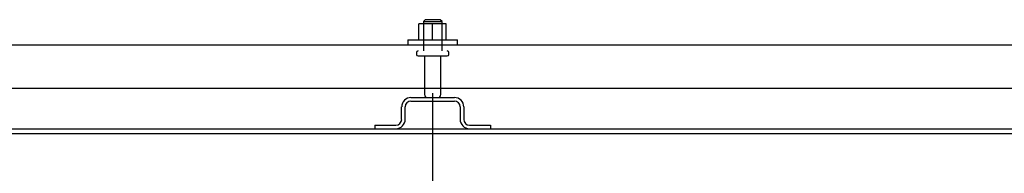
# Model space of a CAD drawing. Header units: inches. Extents: x 27 to 385, y 15 to 256.
# Tile 3 of 28: x 119.07 to 138.9, y 47.26 to 50.34. Entities that reach past the tile are written whole.
import ezdxf
from ezdxf.lldxf.tags import DXFTag

# ---------------------------------------------------------------- set-up
doc = ezdxf.new("R2010")
doc.units = ezdxf.units.IN
doc.header["$MEASUREMENT"] = 0
for name, color, linetype in [('COM43132', 7, 'Continuous'), ('COM55702-58', 7, 'Continuous'), ('COM71155-15', 7, 'Continuous'), ('COM71156-5', 7, 'Continuous'), ('Default', 7, 'Continuous'), ('NTS166105', 7, 'Continuous'), ('STD26094', 7, 'Continuous'), ('WAF25059', 7, 'Continuous')]:
    doc.layers.add(name, color=color, linetype=linetype)
doc.styles.add('SEACAD_Times_New_Roman', font='times.ttf')
tags = doc.linetypes.add('HIDDEN2', pattern=[0.1875, 0.125, -0.0625]).pattern_tags.tags
tags[6:7] = [DXFTag(74, 4), DXFTag(75, 0), DXFTag(340, '0'), DXFTag(46, 0.0), DXFTag(50, 0.0), DXFTag(44, 0.0), DXFTag(45, 0.0)]
tags[4:5] = [DXFTag(74, 4), DXFTag(75, 0), DXFTag(340, '0'), DXFTag(46, 0.0), DXFTag(50, 0.0), DXFTag(44, 0.0), DXFTag(45, 0.0)]
doc.dimstyles.new('HAMMOND_(STH_-_300x200)', dxfattribs={"dimtxt": 1.5, "dimasz": 1.875, "dimexe": 0.75, "dimexo": 0.75, "dimgap": 0.375, "dimtad": 0, "dimtih": 1, "dimtoh": 1, "dimzin": 0, "dimdsep": 46, "dimtxsty": 'SEACAD_Times_New_Roman', "dimblk1": '_SE_FILLED', "dimblk2": '_SE_FILLED', "dimsah": 1, "dimcen": 0.75, "dimadec": 0, "dimazin": 0, "dimtfac": 0.8, "dimtofl": 0, "dimtmove": 0, "dimatfit": 3, "dimfxl": 0, "dimtolj": 1, "dimtzin": 0, "dimarcsym": 0})

# ---------------------------------------------------------------- blocks, each defined once
blk = doc.blocks.new('SE1')
at = {"layer": 'COM43132', "color": 7, "linetype": 'HIDDEN2'}
for p, q in [((79.476, 33.176), (122.976, 33.176)), ((79.352, 32.301), (123.101, 32.301))]:
    blk.add_line(p, q, dxfattribs=at)
at = {"layer": 'COM55702-58', "color": 7, "linetype": 'HIDDEN2'}
for p, q in [((100.601, 31.677), (100.601, 31.927)), ((100.673, 31.677), (100.673, 31.927)), ((100.789, 32.114), (101.664, 32.114)), ((100.789, 32.042), (101.664, 32.042)), ((101.779, 31.927), (101.779, 31.677)), ((101.851, 31.927), (101.851, 31.677)), ((100.064, 31.561), (100.486, 31.561)), ((100.064, 31.561), (100.064, 31.489)), ((101.967, 31.561), (102.389, 31.561)), ((102.389, 31.561), (102.389, 31.489))]:
    blk.add_line(p, q, dxfattribs=at)
for centre, radius, start, end in [((100.789, 31.927), 0.187, 90, 180), ((100.789, 31.927), 0.116, 90, 180), ((101.664, 31.927), 0.188, 0, 90), ((101.664, 31.927), 0.116, 0, 90), ((100.486, 31.677), 0.188, 270, 0), ((100.486, 31.677), 0.116, 270, 0), ((101.967, 31.677), 0.188, 180, 270), ((101.967, 31.677), 0.116, 180, 270)]:
    blk.add_arc(centre, radius, start, end, dxfattribs=at)
at = {"layer": 'COM71155-15', "color": 7, "linetype": 'Continuous'}
blk.add_line((87.197, 31.394), (115.259, 31.394), dxfattribs=at)
at = {"layer": 'COM71156-5', "color": 7, "linetype": 'Continuous'}
blk.add_line((87.197, 31.489), (115.259, 31.489), dxfattribs=at)
at = {"layer": 'NTS166105', "color": 7, "linetype": 'HIDDEN2'}
for p, q in [((101.225, 33.592), (100.95, 33.592)), ((100.95, 33.272), (100.95, 33.592)), ((101.5, 33.592), (101.225, 33.592)), ((101.225, 33.272), (101.225, 33.592)), ((101.5, 33.272), (101.5, 33.592))]:
    blk.add_line(p, q, dxfattribs=at)
at = {"layer": 'STD26094', "color": 7, "linetype": 'HIDDEN2'}
for p, q in [((101.076, 33.676), (101.039, 33.639)), ((101.039, 33.639), (101.414, 33.639)), ((101.039, 33.639), (101.039, 33.051)), ((101.376, 33.676), (101.076, 33.676)), ((101.414, 33.639), (101.376, 33.676)), ((101.414, 33.051), (101.414, 33.639)), ((100.901, 33.021), (100.901, 32.981)), ((100.931, 32.951), (101.521, 32.951)), ((101.061, 32.951), (101.061, 32.174)), ((101.391, 32.174), (101.391, 32.951)), ((101.551, 32.981), (101.551, 33.021))]:
    blk.add_line(p, q, dxfattribs=at)
for centre, radius, start, end in [((100.931, 33.021), 0.03, 90, 180), ((100.931, 32.981), 0.03, 180, 270), ((101.521, 33.021), 0.03, 0, 90), ((101.521, 32.981), 0.03, 270, 0), ((101.121, 32.174), 0.06, 180, 270), ((101.331, 32.174), 0.06, 270, 0)]:
    blk.add_arc(centre, radius, start, end, dxfattribs=at)
at = {"layer": 'WAF25059', "color": 7, "linetype": 'HIDDEN2'}
for p, q in [((100.726, 33.272), (101.726, 33.272)), ((100.726, 33.272), (100.726, 33.176)), ((101.726, 33.176), (101.726, 33.272))]:
    blk.add_line(p, q, dxfattribs=at)
blk = doc.blocks.new('_SE_FILLED')
at = {"color": 0}
blk.add_line((0, 0), (-1, 0), dxfattribs=at)
blk.add_solid([(0, 0), (-1, -0.1665), (-1, 0.1665), (0, 0)], dxfattribs=at)
blk = doc.blocks.new('*D63')
at = {"layer": 'Default', "color": 0, "linetype": 'Continuous', "lineweight": -2}
for p, q in [((127.386, 48.862), (127.386, 43.601)), ((106.261, 47.953), (106.261, 43.601)), ((108.136, 44.351), (114.072, 44.351)), ((125.511, 44.351), (119.574, 44.351))]:
    blk.add_line(p, q, dxfattribs=at)
at = {"layer": 'Defpoints', "color": 0, "linetype": 'Continuous'}
for p in [(127.386, 49.612), (106.261, 48.703), (127.386, 44.351)]:
    blk.add_point(p, dxfattribs=at)
at = {"layer": 'Default', "color": 0, "linetype": 'Continuous', "lineweight": -2, "xscale": 1.875, "yscale": 1.875, "zscale": 1.875, "rotation": 180}
blk.add_blockref('_SE_FILLED', (106.261, 44.351), dxfattribs=at)
at = {"layer": 'Default', "color": 0, "linetype": 'Continuous', "lineweight": -2, "xscale": 1.875, "yscale": 1.875, "zscale": 1.875}
blk.add_blockref('_SE_FILLED', (127.386, 44.351), dxfattribs=at)
at = {"layer": 'Default', "color": 0, "linetype": 'Continuous', "insert": (116.823, 44.351), "char_height": 1.5, "attachment_point": 5, "style": 'SEACAD_Times_New_Roman'}
blk.add_mtext('\\A1;\\A1;21.13', dxfattribs=at)
blk = doc.blocks.new('*D64')
at = {"layer": 'Default', "color": 0, "linetype": 'Continuous', "lineweight": -2}
for p, q in [((127.386, 48.862), (127.386, 43.601)), ((148.511, 48.862), (148.511, 43.601)), ((129.261, 44.351), (135.198, 44.351)), ((146.636, 44.351), (140.7, 44.351))]:
    blk.add_line(p, q, dxfattribs=at)
at = {"layer": 'Defpoints', "color": 0, "linetype": 'Continuous'}
for p in [(127.386, 49.612), (148.511, 49.612), (148.511, 44.351)]:
    blk.add_point(p, dxfattribs=at)
at = {"layer": 'Default', "color": 0, "linetype": 'Continuous', "lineweight": -2, "xscale": 1.875, "yscale": 1.875, "zscale": 1.875, "rotation": 180}
blk.add_blockref('_SE_FILLED', (127.386, 44.351), dxfattribs=at)
at = {"layer": 'Default', "color": 0, "linetype": 'Continuous', "lineweight": -2, "xscale": 1.875, "yscale": 1.875, "zscale": 1.875}
blk.add_blockref('_SE_FILLED', (148.511, 44.351), dxfattribs=at)
at = {"layer": 'Default', "color": 0, "linetype": 'Continuous', "insert": (137.949, 44.351), "char_height": 1.5, "attachment_point": 5, "style": 'SEACAD_Times_New_Roman'}
blk.add_mtext('\\A1;\\A1;21.13', dxfattribs=at)

msp = doc.modelspace()

# ---------------------------------------------------------------- block references
at = {"layer": 'Default'}
msp.add_blockref('SE1', (26.16, 16.66), dxfattribs=at)

# ---------------------------------------------------------------- dimensions: what is measured, and where the dimension line sits
at = {"layer": 'Default', "color": 7, "linetype": 'Continuous'}
dim = msp.add_linear_dim(base=(127.386, 44.3512), p1=(106.2608, 48.7026), p2=(127.386, 49.6116), text='\\A1;<>', dimstyle='HAMMOND_(STH_-_300x200)', dxfattribs=at)
dim.commit()
dim.dimension.update_dxf_attribs({"geometry": '*D63', "text_midpoint": (116.8234, 44.3512), "dimtype": 160})
dim = msp.add_linear_dim(base=(148.5113, 44.3512), p1=(127.386, 49.6116), p2=(148.5113, 49.6116), angle=0, text='\\A1;<>', dimstyle='HAMMOND_(STH_-_300x200)', dxfattribs=at)
dim.commit()
dim.dimension.update_dxf_attribs({"geometry": '*D64', "text_midpoint": (137.9486, 44.3512), "dimtype": 161})

doc.saveas('drawing.dxf')
